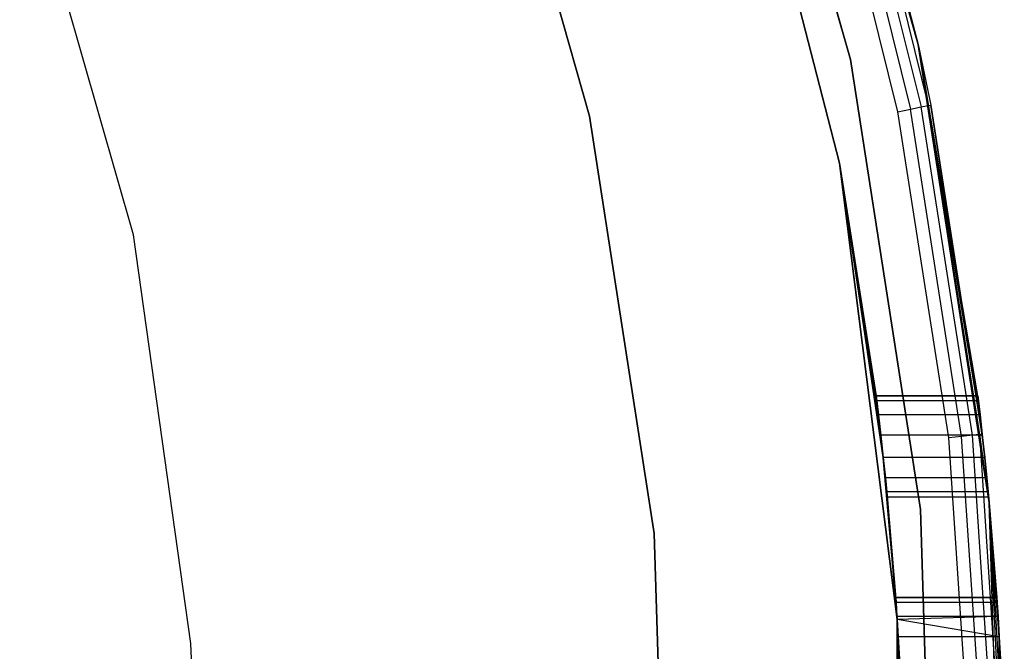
# Model space of a CAD drawing. Extents: x -3.7 to 7.5, y -5.6 to 5.6.
# Tile 12 of 15: x 6 to 7.5, y 0.3 to 1.2. Entities that reach past the tile are written whole.
import ezdxf

# ---------------------------------------------------------------- set-up
doc = ezdxf.new("R2010")
doc.units = 0
doc.header["$LTSCALE"] = 2.54
doc.layers.get('0').update_dxf_attribs({"color": 13, "linetype": 'CONTINUOUS'})

# ---------------------------------------------------------------- blocks, each defined once
blk = doc.blocks.new('Z_O_ENIE_LID_ROUND_LED_15W')
at = {"color": 0}
for p, q in [((11.1264, 1.198, 0.238), (10.9377, 1.8612, 0.238)), ((11.1264, 1.198, 0.238), (10.9377, 1.8612, 0.238)), ((10.4661, 1.695, 3.6383), (10.6379, 1.0911, 3.6383)), ((10.6379, 1.0911, 2.5383), (10.4661, 1.695, 2.5383)), ((10.4661, 1.695, 3.6383), (10.6379, 1.0911, 3.6383)), ((10.6379, 1.0911, 2.5383), (10.4661, 1.695, 2.5383)), ((10.8393, 1.6841, 0.238), (11.0095, 1.0212, 0.238)), ((11.0095, 1.0212, 2.138), (10.8393, 1.6841, 2.138)), ((10.8393, 1.6841, 2.338), (11.0095, 1.0212, 2.338)), ((11.0095, 1.0212, 3.838), (10.8393, 1.6841, 3.838)), ((11.0095, 1.0212, 3.838), (10.8393, 1.6841, 3.838)), ((10.8393, 1.6841, 0.238), (11.0095, 1.0212, 0.238)), ((10.8393, 1.6841, 2.338), (11.0095, 1.0212, 2.338)), ((11.0095, 1.0212, 2.138), (10.8393, 1.6841, 2.138)), ((11.0119, 1.5844, 3.8234), (11.131, 1.1048, 3.8234)), ((11.0119, 1.5844, 3.8234), (11.131, 1.1048, 3.8234)), ((11.0223, 1.5874, 3.8071), (11.1264, 1.198, 3.788)), ((11.0223, 1.5874, 3.8071), (11.1264, 1.198, 3.788)), ((11.0223, 1.5874, 3.8071), (11.1416, 1.1069, 3.8071)), ((11.0223, 1.5874, 3.8071), (11.1416, 1.1069, 3.8071)), ((11.1264, 1.198, 0.238), (11.026, 1.5885, 3.788)), ((11.026, 1.5885, 3.788), (11.1264, 1.198, 3.788)), ((11.1264, 1.198, 0.238), (11.026, 1.5885, 3.788)), ((11.026, 1.5885, 3.788), (11.1264, 1.198, 3.788)), ((11.0963, 1.0978, 3.838), (10.978, 1.5743, 3.838)), ((11.0963, 1.0978, 3.838), (10.978, 1.5743, 3.838)), ((10.9964, 1.5798, 3.8342), (11.1151, 1.1016, 3.8342)), ((10.9964, 1.5798, 3.8342), (11.1151, 1.1016, 3.8342)), ((9.9598, 0.9148, 2.138), (9.7906, 1.5049, 2.138)), ((9.9598, 0.9148, 0.038), (9.7906, 1.5049, 0.038)), ((9.9598, 0.9148, 2.138), (9.7906, 1.5049, 2.138)), ((9.9598, 0.9148, 0.038), (9.7906, 1.5049, 0.038)), ((11.2152, 0.675, 0.738), (11.1264, 1.198, 0.238)), ((11.1264, 1.198, 0.238), (11.1264, 1.198, 3.788)), ((11.2152, 0.675, 1.7156), (11.1264, 1.198, 3.788)), ((11.2161, 0.6676, 1.7482), (11.1264, 1.198, 3.788)), ((11.1264, 1.198, 3.788), (11.2185, 0.6468, 1.7743)), ((11.2161, 0.6676, 0.7055), (11.1264, 1.198, 0.238)), ((11.2152, 0.675, 0.738), (11.1264, 1.198, 0.238)), ((11.2161, 0.6676, 0.7055), (11.1264, 1.198, 0.238)), ((11.2185, 0.6468, 0.6794), (11.1264, 1.198, 0.238)), ((11.2185, 0.6468, 0.6794), (11.1264, 1.198, 0.238)), ((11.2321, 0.5167, 0.238), (11.1264, 1.198, 0.238)), ((11.1264, 1.198, 3.788), (11.2185, 0.6468, 1.7743)), ((11.1264, 1.198, 3.788), (11.2219, 0.6167, 1.7887)), ((11.1264, 1.198, 3.788), (11.2219, 0.6167, 1.7887)), ((11.1264, 1.198, 3.788), (11.1454, 1.1077, 3.788)), ((11.2152, 0.675, 1.7156), (11.1264, 1.198, 3.788)), ((11.2161, 0.6676, 1.7482), (11.1264, 1.198, 3.788)), ((11.1264, 1.198, 0.238), (11.1264, 1.198, 3.788)), ((11.2321, 0.5167, 0.238), (11.1264, 1.198, 0.238)), ((11.1264, 1.198, 3.788), (11.1454, 1.1077, 3.788)), ((11.1264, 1.198, 3.788), (11.1416, 1.1069, 3.8071)), ((11.1264, 1.198, 3.788), (11.1416, 1.1069, 3.8071)), ((11.0963, 1.0978, 3.838), (11.1151, 1.1016, 3.8342)), ((11.0963, 1.0978, 3.838), (11.1151, 1.1016, 3.8342)), ((11.1151, 1.1016, 3.8342), (11.131, 1.1048, 3.8234)), ((11.1151, 1.1016, 3.8342), (11.131, 1.1048, 3.8234)), ((11.1911, 0.6148, 3.8342), (11.1151, 1.1016, 3.8342)), ((11.1911, 0.6148, 3.8342), (11.1151, 1.1016, 3.8342)), ((11.131, 1.1048, 3.8234), (11.1416, 1.1069, 3.8071)), ((11.131, 1.1048, 3.8234), (11.1416, 1.1069, 3.8071)), ((11.2072, 0.6166, 3.8234), (11.131, 1.1048, 3.8234)), ((11.2072, 0.6166, 3.8234), (11.131, 1.1048, 3.8234)), ((11.1416, 1.1069, 3.8071), (11.1454, 1.1077, 3.788)), ((11.1416, 1.1069, 3.8071), (11.1454, 1.1077, 3.788)), ((11.218, 0.6178, 3.8071), (11.1416, 1.1069, 3.8071)), ((11.218, 0.6178, 3.8071), (11.1416, 1.1069, 3.8071)), ((11.2219, 0.6167, 1.7887), (11.1454, 1.1077, 3.788)), ((11.1454, 1.1077, 3.788), (11.2218, 0.6182, 3.788)), ((11.2219, 0.6167, 1.7887), (11.1454, 1.1077, 3.788)), ((11.1454, 1.1077, 3.788), (11.2218, 0.6182, 3.788)), ((10.6379, 1.0911, 3.6383), (10.6379, 1.0911, 2.5383)), ((10.6379, 1.0911, 3.6383), (10.7342, 0.4706, 3.6383)), ((10.7342, 0.4706, 2.5383), (10.6379, 1.0911, 2.5383)), ((10.6379, 1.0911, 3.6383), (10.6379, 1.0911, 2.5383)), ((10.6379, 1.0911, 3.6383), (10.7342, 0.4706, 3.6383)), ((10.7342, 0.4706, 2.5383), (10.6379, 1.0911, 2.5383)), ((11.1721, 0.6127, 3.838), (11.0963, 1.0978, 3.838)), ((11.1721, 0.6127, 3.838), (11.0963, 1.0978, 3.838)), ((11.065, 0.6676, 0.7055), (11.0095, 1.0212, 0.238)), ((11.0095, 1.0212, 0.238), (11.0675, 0.6468, 0.6794)), ((11.0747, 0.5833, 0.6649), (11.0095, 1.0212, 0.238)), ((11.0095, 1.0212, 0.238), (11.0952, 0.3422, 0.238)), ((11.0747, 0.5833, 0.6649), (11.0095, 1.0212, 0.238)), ((11.071, 0.6167, 0.6649), (11.0095, 1.0212, 0.238)), ((11.071, 0.6167, 0.6649), (11.0095, 1.0212, 0.238)), ((11.0095, 1.0212, 0.238), (11.0675, 0.6468, 0.6794)), ((11.065, 0.6676, 1.7482), (11.0095, 1.0212, 2.138)), ((11.0095, 1.0212, 2.138), (11.064, 0.675, 1.7156)), ((11.0095, 1.0212, 2.138), (11.064, 0.675, 1.7156)), ((11.0095, 1.0212, 0.238), (11.0095, 1.0212, 2.138)), ((11.0095, 1.0212, 0.238), (11.064, 0.675, 0.738)), ((11.0675, 0.6468, 1.7743), (11.0095, 1.0212, 2.138)), ((11.065, 0.6676, 1.7482), (11.0095, 1.0212, 2.138)), ((11.0675, 0.6468, 1.7743), (11.0095, 1.0212, 2.138)), ((11.071, 0.6167, 1.7887), (11.0095, 1.0212, 2.138)), ((11.071, 0.6167, 1.7887), (11.0095, 1.0212, 2.138)), ((11.0952, 0.3422, 2.138), (11.0095, 1.0212, 2.138)), ((11.0095, 1.0212, 0.238), (11.0095, 1.0212, 2.138)), ((11.0095, 1.0212, 0.238), (11.064, 0.675, 0.738)), ((11.065, 0.6676, 0.7055), (11.0095, 1.0212, 0.238)), ((11.0952, 0.3422, 3.838), (11.0095, 1.0212, 3.838)), ((11.0095, 1.0212, 2.338), (11.0095, 1.0212, 3.838)), ((11.0095, 1.0212, 2.338), (11.0952, 0.3422, 2.338)), ((11.0095, 1.0212, 2.338), (11.0095, 1.0212, 3.838)), ((11.0952, 0.3422, 3.838), (11.0095, 1.0212, 3.838)), ((11.0095, 1.0212, 0.238), (11.0952, 0.3422, 0.238)), ((11.0095, 1.0212, 2.338), (11.0952, 0.3422, 2.338)), ((11.0952, 0.3422, 2.138), (11.0095, 1.0212, 2.138)), ((10.0453, 0.3069, 2.138), (9.9598, 0.9148, 2.138)), ((10.0453, 0.3069, 0.038), (9.9598, 0.9148, 0.038)), ((9.9598, 0.9148, 0.038), (9.9598, 0.9148, 2.138)), ((10.0453, 0.3069, 2.138), (9.9598, 0.9148, 2.138)), ((9.9598, 0.9148, 0.038), (9.9598, 0.9148, 2.138)), ((10.0453, 0.3069, 0.038), (9.9598, 0.9148, 0.038)), ((11.064, 0.675, 1.7156), (11.065, 0.6676, 1.7482)), ((11.064, 0.675, 0.738), (11.064, 0.675, 1.7156)), ((11.065, 0.6676, 0.7055), (11.064, 0.675, 0.738)), ((11.064, 0.675, 0.738), (11.064, 0.675, 1.7156)), ((11.064, 0.675, 0.738), (11.2152, 0.675, 0.738)), ((11.2152, 0.675, 1.7156), (11.064, 0.675, 1.7156)), ((11.064, 0.675, 0.738), (11.2152, 0.675, 0.738)), ((11.065, 0.6676, 0.7055), (11.064, 0.675, 0.738)), ((11.064, 0.675, 1.7156), (11.065, 0.6676, 1.7482)), ((11.2152, 0.675, 1.7156), (11.064, 0.675, 1.7156)), ((11.2152, 0.675, 1.7156), (11.2152, 0.675, 0.738)), ((11.2152, 0.675, 0.738), (11.2161, 0.6676, 0.7055)), ((11.2161, 0.6676, 1.7482), (11.2152, 0.675, 1.7156)), ((11.2152, 0.675, 1.7156), (11.2152, 0.675, 0.738)), ((11.2152, 0.675, 0.738), (11.2161, 0.6676, 0.7055)), ((11.2161, 0.6676, 1.7482), (11.2152, 0.675, 1.7156)), ((11.0675, 0.6468, 0.6794), (11.065, 0.6676, 0.7055)), ((11.065, 0.6676, 1.7482), (11.0675, 0.6468, 1.7743)), ((11.2161, 0.6676, 0.7055), (11.065, 0.6676, 0.7055)), ((11.0675, 0.6468, 0.6794), (11.065, 0.6676, 0.7055)), ((11.2161, 0.6676, 0.7055), (11.065, 0.6676, 0.7055)), ((11.2161, 0.6676, 1.7482), (11.065, 0.6676, 1.7482)), ((11.065, 0.6676, 1.7482), (11.0675, 0.6468, 1.7743)), ((11.2161, 0.6676, 1.7482), (11.065, 0.6676, 1.7482)), ((11.2185, 0.6468, 1.7743), (11.2161, 0.6676, 1.7482)), ((11.2161, 0.6676, 0.7055), (11.2185, 0.6468, 0.6794)), ((11.2161, 0.6676, 0.7055), (11.2185, 0.6468, 0.6794)), ((11.2185, 0.6468, 1.7743), (11.2161, 0.6676, 1.7482)), ((11.071, 0.6167, 0.6649), (11.0675, 0.6468, 0.6794)), ((11.0675, 0.6468, 1.7743), (11.071, 0.6167, 1.7887)), ((11.2185, 0.6468, 0.6794), (11.0675, 0.6468, 0.6794)), ((11.071, 0.6167, 0.6649), (11.0675, 0.6468, 0.6794)), ((11.2185, 0.6468, 0.6794), (11.0675, 0.6468, 0.6794)), ((11.2185, 0.6468, 1.7743), (11.0675, 0.6468, 1.7743)), ((11.0675, 0.6468, 1.7743), (11.071, 0.6167, 1.7887)), ((11.2185, 0.6468, 1.7743), (11.0675, 0.6468, 1.7743)), ((11.2185, 0.6468, 0.6794), (11.2321, 0.5167, 0.238)), ((11.2185, 0.6468, 0.6794), (11.2321, 0.5167, 0.238)), ((11.2185, 0.6468, 0.6794), (11.2219, 0.6167, 0.6649)), ((11.2219, 0.6167, 1.7887), (11.2185, 0.6468, 1.7743)), ((11.2185, 0.6468, 0.6794), (11.2219, 0.6167, 0.6649)), ((11.2219, 0.6167, 1.7887), (11.2185, 0.6468, 1.7743)), ((11.0747, 0.5833, 0.6649), (11.071, 0.6167, 0.6649)), ((11.071, 0.6167, 1.7887), (11.0952, 0.3422, 2.138)), ((11.071, 0.6167, 1.7887), (11.0747, 0.5833, 1.7887)), ((11.071, 0.6167, 1.7887), (11.0952, 0.3422, 2.138)), ((11.2219, 0.6167, 0.6649), (11.071, 0.6167, 0.6649)), ((11.0747, 0.5833, 0.6649), (11.071, 0.6167, 0.6649)), ((11.2219, 0.6167, 0.6649), (11.071, 0.6167, 0.6649)), ((11.2219, 0.6167, 1.7887), (11.071, 0.6167, 1.7887)), ((11.071, 0.6167, 1.7887), (11.0747, 0.5833, 1.7887)), ((11.2219, 0.6167, 1.7887), (11.071, 0.6167, 1.7887)), ((11.2072, 0.6166, 3.8234), (11.1911, 0.6148, 3.8342)), ((11.2072, 0.6166, 3.8234), (11.1911, 0.6148, 3.8342)), ((11.218, 0.6178, 3.8071), (11.2072, 0.6166, 3.8234)), ((11.218, 0.6178, 3.8071), (11.2072, 0.6166, 3.8234)), ((11.24, 0.1236, 3.8234), (11.2072, 0.6166, 3.8234)), ((11.24, 0.1236, 3.8234), (11.2072, 0.6166, 3.8234)), ((11.218, 0.6178, 3.8071), (11.2218, 0.6182, 3.788)), ((11.218, 0.6178, 3.8071), (11.2218, 0.6182, 3.788)), ((11.2508, 0.1238, 3.8071), (11.218, 0.6178, 3.8071)), ((11.2508, 0.1238, 3.8071), (11.218, 0.6178, 3.8071)), ((11.2321, 0.5167, 3.788), (11.218, 0.6178, 3.8071)), ((11.2321, 0.5167, 3.788), (11.218, 0.6178, 3.8071)), ((11.2255, 0.5833, 1.7887), (11.2218, 0.6182, 3.788)), ((11.2218, 0.6182, 3.788), (11.2321, 0.5167, 3.788)), ((11.2255, 0.5833, 1.7887), (11.2218, 0.6182, 3.788)), ((11.2219, 0.6167, 1.7887), (11.2218, 0.6182, 3.788)), ((11.2219, 0.6167, 1.7887), (11.2218, 0.6182, 3.788)), ((11.2218, 0.6182, 3.788), (11.2321, 0.5167, 3.788)), ((11.2219, 0.6167, 0.6649), (11.2321, 0.5167, 0.238)), ((11.2219, 0.6167, 0.6649), (11.2321, 0.5167, 0.238)), ((11.2219, 0.6167, 0.6649), (11.2255, 0.5833, 0.6649)), ((11.2255, 0.5833, 1.7887), (11.2219, 0.6167, 1.7887)), ((11.2219, 0.6167, 0.6649), (11.2255, 0.5833, 0.6649)), ((11.2255, 0.5833, 1.7887), (11.2219, 0.6167, 1.7887)), ((11.1911, 0.6148, 3.8342), (11.1721, 0.6127, 3.838)), ((11.1911, 0.6148, 3.8342), (11.1721, 0.6127, 3.838)), ((11.2046, 0.1228, 3.838), (11.1721, 0.6127, 3.838)), ((11.2046, 0.1228, 3.838), (11.1721, 0.6127, 3.838)), ((11.2238, 0.1232, 3.8342), (11.1911, 0.6148, 3.8342)), ((11.2238, 0.1232, 3.8342), (11.1911, 0.6148, 3.8342)), ((11.0778, 0.5532, 0.6794), (11.0747, 0.5833, 0.6649)), ((11.0747, 0.5833, 0.6649), (11.0952, 0.3422, 0.238)), ((11.0747, 0.5833, 0.6649), (11.0952, 0.3422, 0.238)), ((11.0747, 0.5833, 1.7887), (11.0952, 0.3422, 2.138)), ((11.0747, 0.5833, 1.7887), (11.0952, 0.3422, 2.138)), ((11.0747, 0.5833, 1.7887), (11.0778, 0.5532, 1.7743)), ((11.2255, 0.5833, 0.6649), (11.0747, 0.5833, 0.6649)), ((11.0778, 0.5532, 0.6794), (11.0747, 0.5833, 0.6649)), ((11.2255, 0.5833, 0.6649), (11.0747, 0.5833, 0.6649)), ((11.2255, 0.5833, 1.7887), (11.0747, 0.5833, 1.7887)), ((11.0747, 0.5833, 1.7887), (11.0778, 0.5532, 1.7743)), ((11.2255, 0.5833, 1.7887), (11.0747, 0.5833, 1.7887)), ((11.2321, 0.5167, 0.238), (11.2255, 0.5833, 0.6649)), ((11.2255, 0.5833, 0.6649), (11.2286, 0.5532, 0.6794)), ((11.2321, 0.5167, 0.238), (11.2255, 0.5833, 0.6649)), ((11.2286, 0.5532, 1.7743), (11.2255, 0.5833, 1.7887)), ((11.2255, 0.5833, 0.6649), (11.2286, 0.5532, 0.6794)), ((11.2286, 0.5532, 1.7743), (11.2255, 0.5833, 1.7887)), ((11.0799, 0.5324, 0.7055), (11.0778, 0.5532, 0.6794)), ((11.0778, 0.5532, 0.6794), (11.0952, 0.3422, 0.238)), ((11.0778, 0.5532, 0.6794), (11.0952, 0.3422, 0.238)), ((11.0778, 0.5532, 1.7743), (11.0952, 0.3422, 2.138)), ((11.0778, 0.5532, 1.7743), (11.0952, 0.3422, 2.138)), ((11.0778, 0.5532, 1.7743), (11.0952, 0.3426, 1.7773)), ((11.0778, 0.5532, 1.7743), (11.0952, 0.3426, 1.7773)), ((11.0778, 0.5532, 1.7743), (11.0799, 0.5324, 1.7482)), ((11.2286, 0.5532, 0.6794), (11.0778, 0.5532, 0.6794)), ((11.0799, 0.5324, 0.7055), (11.0778, 0.5532, 0.6794)), ((11.2286, 0.5532, 0.6794), (11.0778, 0.5532, 0.6794)), ((11.2286, 0.5532, 1.7743), (11.0778, 0.5532, 1.7743)), ((11.0778, 0.5532, 1.7743), (11.0799, 0.5324, 1.7482)), ((11.2286, 0.5532, 1.7743), (11.0778, 0.5532, 1.7743)), ((11.2286, 0.5532, 0.6794), (11.2306, 0.5324, 0.7055)), ((11.2321, 0.5167, 0.238), (11.2286, 0.5532, 0.6794)), ((11.2321, 0.5167, 0.238), (11.2286, 0.5532, 0.6794)), ((11.2306, 0.5324, 1.7482), (11.2286, 0.5532, 1.7743)), ((11.2286, 0.5532, 1.7743), (11.2321, 0.5167, 3.788)), ((11.2286, 0.5532, 1.7743), (11.2321, 0.5167, 3.788)), ((11.2286, 0.5532, 0.6794), (11.2306, 0.5324, 0.7055)), ((11.2306, 0.5324, 1.7482), (11.2286, 0.5532, 1.7743)), ((11.0799, 0.5324, 0.7055), (11.0936, 0.3676, 0.7055)), ((11.0807, 0.525, 0.738), (11.0799, 0.5324, 0.7055)), ((11.0952, 0.3426, 0.6763), (11.0799, 0.5324, 0.7055)), ((11.0799, 0.5324, 0.7055), (11.0952, 0.3422, 0.238)), ((11.0952, 0.3426, 0.6763), (11.0799, 0.5324, 0.7055)), ((11.095, 0.3468, 0.6794), (11.0799, 0.5324, 0.7055)), ((11.095, 0.3468, 0.6794), (11.0799, 0.5324, 0.7055)), ((11.0799, 0.5324, 0.7055), (11.0936, 0.3676, 0.7055)), ((11.0799, 0.5324, 0.7055), (11.0952, 0.3422, 0.238)), ((11.0936, 0.3676, 1.7482), (11.0799, 0.5324, 1.7482)), ((11.0799, 0.5324, 1.7482), (11.0807, 0.525, 1.7156)), ((11.0799, 0.5324, 1.7482), (11.0952, 0.3426, 1.7773)), ((11.0799, 0.5324, 1.7482), (11.0952, 0.3426, 1.7773)), ((11.0799, 0.5324, 1.7482), (11.095, 0.3468, 1.7743)), ((11.0799, 0.5324, 1.7482), (11.095, 0.3468, 1.7743)), ((11.0936, 0.3676, 1.7482), (11.0799, 0.5324, 1.7482)), ((11.2306, 0.5324, 0.7055), (11.0799, 0.5324, 0.7055)), ((11.0807, 0.525, 0.738), (11.0799, 0.5324, 0.7055)), ((11.2306, 0.5324, 0.7055), (11.0799, 0.5324, 0.7055)), ((11.2306, 0.5324, 1.7482), (11.0799, 0.5324, 1.7482)), ((11.0799, 0.5324, 1.7482), (11.0807, 0.525, 1.7156)), ((11.2306, 0.5324, 1.7482), (11.0799, 0.5324, 1.7482)), ((11.2306, 0.5324, 0.7055), (11.2321, 0.5167, 0.238)), ((11.2306, 0.5324, 1.7482), (11.2321, 0.5167, 3.788)), ((11.2313, 0.525, 1.7156), (11.2306, 0.5324, 1.7482)), ((11.2306, 0.5324, 0.7055), (11.2321, 0.5167, 0.238)), ((11.2306, 0.5324, 0.7055), (11.2313, 0.525, 0.738)), ((11.2306, 0.5324, 1.7482), (11.2321, 0.5167, 3.788)), ((11.2306, 0.5324, 0.7055), (11.2313, 0.525, 0.738)), ((11.2313, 0.525, 1.7156), (11.2306, 0.5324, 1.7482)), ((11.0931, 0.375, 0.738), (11.0807, 0.525, 0.738)), ((11.0931, 0.375, 0.738), (11.0807, 0.525, 0.738)), ((11.0931, 0.375, 1.7156), (11.0807, 0.525, 1.7156)), ((11.0807, 0.525, 1.7156), (11.0807, 0.525, 0.738)), ((11.0931, 0.375, 1.7156), (11.0807, 0.525, 1.7156)), ((11.0807, 0.525, 0.738), (11.2313, 0.525, 0.738)), ((11.0807, 0.525, 1.7156), (11.0807, 0.525, 0.738)), ((11.0807, 0.525, 1.7156), (11.2313, 0.525, 1.7156)), ((11.0807, 0.525, 0.738), (11.2313, 0.525, 0.738)), ((11.0807, 0.525, 1.7156), (11.2313, 0.525, 1.7156)), ((11.2321, 0.5167, 3.788), (11.2313, 0.525, 1.7156)), ((11.2321, 0.5167, 0.238), (11.2313, 0.525, 0.738)), ((11.2313, 0.525, 0.738), (11.2313, 0.525, 1.7156)), ((11.2321, 0.5167, 3.788), (11.2313, 0.525, 1.7156)), ((11.2321, 0.5167, 0.238), (11.2313, 0.525, 0.738)), ((11.2313, 0.525, 0.738), (11.2313, 0.525, 1.7156)), ((11.2439, 0.3676, 0.7055), (11.2321, 0.5167, 0.238)), ((11.2321, 0.5167, 0.238), (11.2434, 0.375, 0.738)), ((11.2321, 0.5167, 0.238), (11.2434, 0.375, 0.738)), ((11.2321, 0.5167, 0.238), (11.2321, 0.5167, 3.788)), ((11.2321, 0.5167, 3.788), (11.2434, 0.375, 1.7156)), ((11.2321, 0.5167, 3.788), (11.2434, 0.375, 1.7156)), ((11.2321, 0.5167, 3.788), (11.2439, 0.3676, 1.7482)), ((11.2533, -0.1725, 0.238), (11.2321, 0.5167, 0.238)), ((11.2321, 0.5167, 0.238), (11.247, 0.3167, 0.6649)), ((11.2321, 0.5167, 0.238), (11.247, 0.3167, 0.6649)), ((11.2321, 0.5167, 0.238), (11.2453, 0.3468, 0.6794)), ((11.2321, 0.5167, 0.238), (11.2453, 0.3468, 0.6794)), ((11.2439, 0.3676, 0.7055), (11.2321, 0.5167, 0.238)), ((11.247, 0.3167, 1.7887), (11.2321, 0.5167, 3.788)), ((11.2321, 0.5167, 3.788), (11.2546, 0.1239, 3.788)), ((11.247, 0.3167, 1.7887), (11.2321, 0.5167, 3.788)), ((11.2453, 0.3468, 1.7743), (11.2321, 0.5167, 3.788)), ((11.2453, 0.3468, 1.7743), (11.2321, 0.5167, 3.788)), ((11.2321, 0.5167, 3.788), (11.2439, 0.3676, 1.7482)), ((11.2321, 0.5167, 0.238), (11.2321, 0.5167, 3.788)), ((11.2533, -0.1725, 0.238), (11.2321, 0.5167, 0.238)), ((11.2508, 0.1238, 3.8071), (11.2321, 0.5167, 3.788)), ((11.2321, 0.5167, 3.788), (11.2546, 0.1239, 3.788)), ((11.2508, 0.1238, 3.8071), (11.2321, 0.5167, 3.788)), ((10.7342, 0.4706, 3.6383), (10.7342, 0.4706, 2.5383)), ((10.7342, 0.4706, 3.6383), (10.7536, -0.1571, 3.6383)), ((10.7536, -0.1571, 2.5383), (10.7342, 0.4706, 2.5383)), ((10.7342, 0.4706, 3.6383), (10.7342, 0.4706, 2.5383)), ((10.7342, 0.4706, 3.6383), (10.7536, -0.1571, 3.6383)), ((10.7536, -0.1571, 2.5383), (10.7342, 0.4706, 2.5383)), ((11.0936, 0.3676, 0.7055), (11.0931, 0.375, 0.738)), ((11.0931, 0.375, 0.738), (11.0931, 0.375, 1.7156)), ((11.0931, 0.375, 1.7156), (11.0936, 0.3676, 1.7482)), ((11.0931, 0.375, 0.738), (11.0931, 0.375, 1.7156)), ((11.0931, 0.375, 0.738), (11.2434, 0.375, 0.738)), ((11.2434, 0.375, 1.7156), (11.0931, 0.375, 1.7156)), ((11.0931, 0.375, 0.738), (11.2434, 0.375, 0.738)), ((11.0936, 0.3676, 0.7055), (11.0931, 0.375, 0.738)), ((11.0931, 0.375, 1.7156), (11.0936, 0.3676, 1.7482)), ((11.2434, 0.375, 1.7156), (11.0931, 0.375, 1.7156)), ((11.095, 0.3468, 0.6794), (11.0936, 0.3676, 0.7055)), ((11.0936, 0.3676, 1.7482), (11.095, 0.3468, 1.7743)), ((11.2439, 0.3676, 0.7055), (11.0936, 0.3676, 0.7055)), ((11.095, 0.3468, 0.6794), (11.0936, 0.3676, 0.7055)), ((11.2439, 0.3676, 0.7055), (11.0936, 0.3676, 0.7055)), ((11.2439, 0.3676, 1.7482), (11.0936, 0.3676, 1.7482)), ((11.0936, 0.3676, 1.7482), (11.095, 0.3468, 1.7743)), ((11.2439, 0.3676, 1.7482), (11.0936, 0.3676, 1.7482)), ((11.2434, 0.375, 0.738), (11.2439, 0.3676, 0.7055)), ((11.2434, 0.375, 1.7156), (11.2434, 0.375, 0.738)), ((11.2439, 0.3676, 1.7482), (11.2434, 0.375, 1.7156)), ((11.2434, 0.375, 1.7156), (11.2434, 0.375, 0.738)), ((11.2434, 0.375, 0.738), (11.2439, 0.3676, 0.7055)), ((11.2439, 0.3676, 1.7482), (11.2434, 0.375, 1.7156)), ((11.2439, 0.3676, 0.7055), (11.2453, 0.3468, 0.6794)), ((11.2453, 0.3468, 1.7743), (11.2439, 0.3676, 1.7482)), ((11.2439, 0.3676, 0.7055), (11.2453, 0.3468, 0.6794)), ((11.2453, 0.3468, 1.7743), (11.2439, 0.3676, 1.7482)), ((11.0952, 0.3426, 0.6763), (11.095, 0.3468, 0.6794)), ((11.095, 0.3468, 1.7743), (11.0952, 0.3426, 1.7773)), ((11.2453, 0.3468, 0.6794), (11.095, 0.3468, 0.6794)), ((11.0952, 0.3426, 0.6763), (11.095, 0.3468, 0.6794)), ((11.2453, 0.3468, 0.6794), (11.095, 0.3468, 0.6794)), ((11.2453, 0.3468, 1.7743), (11.095, 0.3468, 1.7743)), ((11.2453, 0.3468, 1.7743), (11.095, 0.3468, 1.7743)), ((11.095, 0.3468, 1.7743), (11.0952, 0.3426, 1.7773)), ((11.2453, 0.3468, 0.6794), (11.0952, 0.3426, 0.6763)), ((11.2453, 0.3468, 0.6794), (11.0952, 0.3426, 0.6763)), ((11.2453, 0.3468, 1.7743), (11.0952, 0.3426, 1.7773)), ((11.2453, 0.3468, 1.7743), (11.0952, 0.3426, 1.7773)), ((11.0952, 0.3422, 2.138), (11.0952, 0.3426, 1.7773)), ((11.0952, 0.3426, 1.7773), (11.0968, 0.3167, 1.7887)), ((11.0968, 0.3167, 0.6649), (11.0952, 0.3426, 0.6763)), ((11.0952, 0.3426, 0.6763), (11.0952, 0.3422, 0.238)), ((11.0952, 0.3426, 0.6763), (11.0952, 0.3422, 0.238)), ((11.0952, 0.3422, 2.138), (11.0952, 0.3426, 1.7773)), ((11.247, 0.3167, 0.6649), (11.0952, 0.3426, 0.6763)), ((11.0968, 0.3167, 0.6649), (11.0952, 0.3426, 0.6763)), ((11.247, 0.3167, 0.6649), (11.0952, 0.3426, 0.6763)), ((11.247, 0.3167, 1.7887), (11.0952, 0.3426, 1.7773)), ((11.247, 0.3167, 1.7887), (11.0952, 0.3426, 1.7773)), ((11.0952, 0.3426, 1.7773), (11.0968, 0.3167, 1.7887)), ((11.106, 0, 2.138), (11.0952, 0.3422, 2.138)), ((11.0952, 0.3422, 2.138), (11.0986, 0.2833, 1.7887)), ((11.0952, 0.3422, 2.138), (11.0986, 0.2833, 1.7887)), ((11.0952, 0.3422, 2.138), (11.0968, 0.3167, 1.7887)), ((11.0952, 0.3422, 2.138), (11.0968, 0.3167, 1.7887)), ((11.0986, 0.2833, 0.6649), (11.0952, 0.3422, 0.238)), ((11.0952, 0.3422, 0.238), (11.1001, 0.2532, 0.6794)), ((11.0952, 0.3422, 0.238), (11.1001, 0.2532, 0.6794)), ((11.0952, 0.3422, 0.238), (11.0952, -0.3422, 0.238)), ((11.0968, 0.3167, 0.6649), (11.0952, 0.3422, 0.238)), ((11.0986, 0.2833, 0.6649), (11.0952, 0.3422, 0.238)), ((11.0968, 0.3167, 0.6649), (11.0952, 0.3422, 0.238)), ((11.0952, 0.3422, 2.338), (11.0952, 0.3422, 3.838)), ((11.0952, 0.3422, 2.338), (11.0952, 0.3422, 3.838)), ((11.0952, 0.3422, 2.338), (11.106, 0, 2.338)), ((11.106, 0, 2.338), (11.0952, 0.3422, 3.838)), ((11.106, 0, 2.338), (11.0952, 0.3422, 3.838)), ((11.0952, -0.3422, 3.838), (11.0952, 0.3422, 3.838)), ((11.0952, -0.3422, 3.838), (11.0952, 0.3422, 3.838)), ((11.0952, 0.3422, 0.238), (11.0952, -0.3422, 0.238)), ((11.0952, 0.3422, 2.338), (11.106, 0, 2.338)), ((11.106, 0, 2.138), (11.0952, 0.3422, 2.138)), ((11.2453, 0.3468, 0.6794), (11.247, 0.3167, 0.6649)), ((11.247, 0.3167, 1.7887), (11.2453, 0.3468, 1.7743)), ((11.2453, 0.3468, 0.6794), (11.247, 0.3167, 0.6649)), ((11.247, 0.3167, 1.7887), (11.2453, 0.3468, 1.7743)), ((11.0968, 0.3167, 1.7887), (11.0986, 0.2833, 1.7887)), ((11.0986, 0.2833, 0.6649), (11.0968, 0.3167, 0.6649)), ((11.247, 0.3167, 0.6649), (11.0968, 0.3167, 0.6649)), ((11.0986, 0.2833, 0.6649), (11.0968, 0.3167, 0.6649)), ((11.247, 0.3167, 0.6649), (11.0968, 0.3167, 0.6649)), ((11.247, 0.3167, 1.7887), (11.0968, 0.3167, 1.7887)), ((11.0968, 0.3167, 1.7887), (11.0986, 0.2833, 1.7887)), ((11.247, 0.3167, 1.7887), (11.0968, 0.3167, 1.7887)), ((11.2533, -0.1725, 0.238), (11.247, 0.3167, 0.6649)), ((11.247, 0.3167, 0.6649), (11.2488, 0.2833, 0.6649)), ((11.2533, -0.1725, 0.238), (11.247, 0.3167, 0.6649)), ((11.2488, 0.2833, 1.7887), (11.247, 0.3167, 1.7887)), ((11.247, 0.3167, 1.7887), (11.2546, 0.1239, 3.788)), ((11.247, 0.3167, 1.7887), (11.2546, 0.1239, 3.788)), ((11.247, 0.3167, 0.6649), (11.2488, 0.2833, 0.6649)), ((11.2488, 0.2833, 1.7887), (11.247, 0.3167, 1.7887)), ((10.056, 0, 2.138), (10.0453, 0.3069, 2.138)), ((10.056, 0, 0.038), (10.0453, 0.3069, 0.038)), ((10.0453, 0.3069, 0.038), (10.0453, 0.3069, 2.138)), ((10.056, 0, 2.138), (10.0453, 0.3069, 2.138)), ((10.0453, 0.3069, 0.038), (10.0453, 0.3069, 2.138)), ((10.056, 0, 0.038), (10.0453, 0.3069, 0.038))]:
    blk.add_line(p, q, dxfattribs=at)

msp = doc.modelspace()

# ---------------------------------------------------------------- linework, layer by layer
at = {"color": 0}
for p, q in [((7.226, 1.1752, 2.2968), (7.0407, 1.8265, 2.2968)), ((7.0407, 1.8265, 3.7968), (7.226, 1.1752, 3.7968)), ((7.0407, 1.8265, 3.7968), (7.226, 1.1752, 3.7968)), ((7.226, 1.1752, 2.2968), (7.0407, 1.8265, 2.2968)), ((7.3299, 0.506, 2.2968), (7.226, 1.1752, 2.2968)), ((7.226, 1.1752, 3.7968), (7.3299, 0.506, 3.7968)), ((7.226, 1.1752, 3.7968), (7.226, 1.1752, 2.2968)), ((7.226, 1.1752, 3.7968), (7.3299, 0.506, 3.7968)), ((7.3299, 0.506, 2.2968), (7.226, 1.1752, 2.2968)), ((7.226, 1.1752, 3.7968), (7.226, 1.1752, 2.2968)), ((7.3299, 0.506, 3.7968), (7.3508, -0.1708, 3.7968)), ((7.3508, -0.1708, 2.2968), (7.3299, 0.506, 2.2968)), ((7.3299, 0.506, 3.7968), (7.3299, 0.506, 2.2968)), ((7.3508, -0.1708, 2.2968), (7.3299, 0.506, 2.2968)), ((7.3299, 0.506, 3.7968), (7.3508, -0.1708, 3.7968)), ((7.3299, 0.506, 3.7968), (7.3299, 0.506, 2.2968))]:
    msp.add_line(p, q, dxfattribs=at)

# ---------------------------------------------------------------- block references
msp.add_blockref('Z_O_ENIE_LID_ROUND_LED_15W', (-3.8, 0), dxfattribs=at)

doc.saveas('drawing.dxf')
